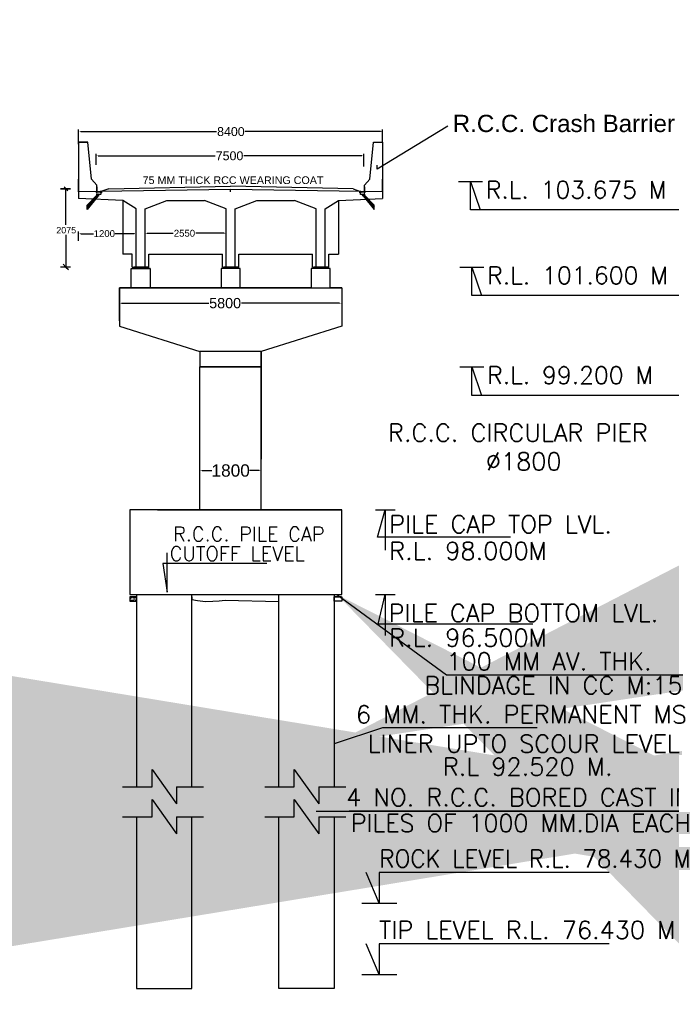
# Model space of a CAD drawing. Header units: inches. Extents: x -1841658761 to 3039153, y 1727 to 2165588347.
# Tile 7 of 38: x 9784 to 9840, y 4426 to 4510. Entities that reach past the tile are written whole.
import ezdxf

# ---------------------------------------------------------------- set-up
doc = ezdxf.new("R2010")
doc.units = ezdxf.units.IN
doc.header["$MEASUREMENT"] = 0
for name, pattern in [('CENTER', [50.8, 31.75, -6.35, 6.35, -6.35]), ('DASHED', [0.75, 0.5, -0.25]), ('HIDDEN', [9.525, 6.35, -3.175])]:
    doc.linetypes.add(name, pattern=pattern)
for name, color, linetype, lineweight in [('BSTR', 62, 'Continuous', 13), ('HID', 4, 'HIDDEN', 5), ('STR', 7, 'Continuous', 25), ('SYM', 8, 'Continuous', 5)]:
    doc.layers.add(name, color=color, linetype=linetype, lineweight=lineweight)
for name, color, linetype in [('CENTER', 3, 'CENTER'), ('CHNGE', 7, 'Continuous'), ('text', 7, 'Continuous')]:
    doc.layers.add(name, color=color, linetype=linetype)
doc.styles.add('ROMANS', font='romans.shx', dxfattribs={"height": 2.2})
doc.dimstyles.new('ROMANS', dxfattribs={"dimtxt": 650, "dimasz": 650, "dimexe": 325, "dimexo": 325, "dimgap": 325, "dimtad": 1, "dimdec": 0, "dimzin": 9, "dimdsep": 46, "dimtxsty": 'ROMANS', "dimcen": 325, "dimclrd": 4, "dimclre": 4, "dimclrt": 6, "dimadec": 0, "dimazin": 0, "dimtfac": 1, "dimtdec": 0, "dimtmove": 0, "dimatfit": 3, "dimfxl": 1, "dimtolj": 1, "dimtzin": 9, "dimarcsym": 0})
doc.dimstyles.get("Standard").update_dxf_attribs({"dimtxt": 0.18, "dimasz": 0.18, "dimexe": 0.18, "dimexo": 0.0625, "dimgap": 0.09, "dimtad": 0, "dimtih": 1, "dimtoh": 1, "dimdec": 4, "dimzin": 0, "dimdsep": 46, "dimtxsty": 'Standard', "dimcen": 0.09, "dimadec": 0, "dimazin": 0, "dimtfac": 1, "dimtdec": 4, "dimtofl": 0, "dimtmove": 0, "dimatfit": 3, "dimfxl": 1, "dimtolj": 1, "dimtzin": 0, "dimarcsym": 0})

# ---------------------------------------------------------------- blocks, each defined once
blk = doc.blocks.new('ER')
at = {"layer": 'STR', "color": 0}
for p, q in [((1689902, -132718), (1689902, -132341)), ((1689902, -132341), (1690434, -133087)), ((1689262, -132718), (1689902, -132718)), ((1690434, -132718), (1691020, -132718)), ((1690434, -132718), (1690434, -133087))]:
    blk.add_line(p, q, dxfattribs=at)
blk = doc.blocks.new('*D165')
at = {"color": 0, "lineweight": -2, "ltscale": 0.02, "transparency": 16777216}
for p, q in [((9799.696, 4471.917), (9799.696, 4472.111)), ((9804.923, 4471.917), (9804.923, 4472.111)), ((9799.876, 4471.931), (9800.701, 4471.931)), ((9804.743, 4471.931), (9803.92, 4471.931))]:
    blk.add_line(p, q, dxfattribs=at)
at = {"color": 0, "ltscale": 0.02, "transparency": 16777216}
for points in [[(9799.876, 4471.961), (9799.876, 4471.901), (9799.696, 4471.931)], [(9804.743, 4471.961), (9804.743, 4471.901), (9804.923, 4471.931)]]:
    blk.add_solid(points, dxfattribs=at)
at = {"layer": 'Defpoints', "color": 0, "ltscale": 0.02, "transparency": 16777216}
for p in [(9799.696, 4471.855), (9804.923, 4471.931), (9804.923, 4471.855)]:
    blk.add_point(p, dxfattribs=at)
at = {"color": 0, "ltscale": 0.02, "transparency": 16777216, "insert": (9802.311, 4471.931), "char_height": 0.25, "attachment_point": 5}
blk.add_mtext('\\A1;{\\fArial|b0|i0|c0|p34;\\H4.2075x;1800}', dxfattribs=at)
blk = doc.blocks.new('*D166')
at = {"color": 0, "lineweight": -2, "ltscale": 0.02, "transparency": 16777216}
for p, q in [((9792.835, 4487.454), (9792.835, 4486.021)), ((9811.784, 4487.454), (9811.784, 4486.021)), ((9793.015, 4486.201), (9800.443, 4486.201)), ((9811.604, 4486.201), (9803.234, 4486.201))]:
    blk.add_line(p, q, dxfattribs=at)
at = {"color": 0, "ltscale": 0.02, "transparency": 16777216}
for points in [[(9793.015, 4486.231), (9793.015, 4486.171), (9792.835, 4486.201)], [(9811.604, 4486.231), (9811.604, 4486.171), (9811.784, 4486.201)]]:
    blk.add_solid(points, dxfattribs=at)
at = {"layer": 'Defpoints', "color": 0, "ltscale": 0.02, "transparency": 16777216}
for p in [(9792.835, 4487.516), (9811.784, 4487.516), (9811.784, 4486.201)]:
    blk.add_point(p, dxfattribs=at)
at = {"color": 0, "ltscale": 0.02, "transparency": 16777216, "insert": (9801.839, 4486.201), "char_height": 0.15, "attachment_point": 5}
blk.add_mtext('\\A1;{\\fArial|b0|i0|c0|p34;\\H5.8333x;5800}', dxfattribs=at)
blk = doc.blocks.new('*D167')
at = {"color": 0, "lineweight": -2, "ltscale": 0.02, "transparency": 16777216}
for p, q in [((9795.013, 4491.479), (9795.013, 4492.341)), ((9795.193, 4492.161), (9797.408, 4492.161)), ((9801.748, 4492.161), (9799.338, 4492.161)), ((9801.928, 4491.516), (9801.928, 4492.341))]:
    blk.add_line(p, q, dxfattribs=at)
at = {"color": 0, "ltscale": 0.02, "transparency": 16777216}
for points in [[(9795.193, 4492.191), (9795.193, 4492.131), (9795.013, 4492.161)], [(9801.748, 4492.191), (9801.748, 4492.131), (9801.928, 4492.161)]]:
    blk.add_solid(points, dxfattribs=at)
at = {"layer": 'Defpoints', "color": 0, "ltscale": 0.02, "transparency": 16777216}
for p in [(9801.928, 4492.161), (9795.013, 4491.417), (9801.928, 4491.454)]:
    blk.add_point(p, dxfattribs=at)
at = {"color": 0, "ltscale": 0.02, "transparency": 16777216, "insert": (9798.373, 4492.161), "char_height": 0.1, "attachment_point": 5}
blk.add_mtext('\\A1;{\\fArial|b0|i0|c0|p34;\\H5.8333x;2550}', dxfattribs=at)
blk = doc.blocks.new('*D168')
at = {"color": 0, "lineweight": -2, "ltscale": 0.02, "transparency": 16777216}
for p, q in [((9789.35, 4491.513), (9789.35, 4492.307)), ((9794.251, 4491.445), (9794.251, 4492.307)), ((9789.53, 4492.127), (9790.608, 4492.127)), ((9794.071, 4492.127), (9792.473, 4492.127))]:
    blk.add_line(p, q, dxfattribs=at)
at = {"color": 0, "ltscale": 0.02, "transparency": 16777216}
for points in [[(9789.53, 4492.157), (9789.53, 4492.097), (9789.35, 4492.127)], [(9794.071, 4492.157), (9794.071, 4492.097), (9794.251, 4492.127)]]:
    blk.add_solid(points, dxfattribs=at)
at = {"layer": 'Defpoints', "color": 0, "ltscale": 0.02, "transparency": 16777216}
for p in [(9789.35, 4491.451), (9794.251, 4492.127), (9794.251, 4491.382)]:
    blk.add_point(p, dxfattribs=at)
at = {"color": 0, "ltscale": 0.02, "transparency": 16777216, "insert": (9791.54, 4492.127), "char_height": 0.1, "attachment_point": 5}
blk.add_mtext('\\A1;{\\fArial|b0|i0|c0|p34;\\H5.8333x;1200}', dxfattribs=at)
blk = doc.blocks.new('*D169')
at = {"color": 0, "lineweight": -2, "ltscale": 0.02, "transparency": 16777216}
for p, q in [((9789.35, 4499.759), (9789.35, 4501.004)), ((9789.53, 4500.824), (9801.11, 4500.824)), ((9815.089, 4500.824), (9803.55, 4500.824)), ((9815.269, 4499.859), (9815.269, 4501.004))]:
    blk.add_line(p, q, dxfattribs=at)
at = {"color": 0, "ltscale": 0.02, "transparency": 16777216}
for points in [[(9789.53, 4500.854), (9789.53, 4500.794), (9789.35, 4500.824)], [(9815.089, 4500.854), (9815.089, 4500.794), (9815.269, 4500.824)]]:
    blk.add_solid(points, dxfattribs=at)
at = {"layer": 'Defpoints', "color": 0, "ltscale": 0.02, "transparency": 16777216}
for p in [(9815.269, 4500.824), (9815.269, 4499.797), (9789.35, 4499.697)]:
    blk.add_point(p, dxfattribs=at)
at = {"color": 0, "ltscale": 0.02, "transparency": 16777216, "insert": (9802.33, 4500.824), "char_height": 0.18, "attachment_point": 5}
blk.add_mtext('\\A1;{\\fArial|b0|i0|c0|p34;\\H4.2075x;8400}', dxfattribs=at)
blk = doc.blocks.new('*D170')
at = {"color": 0, "lineweight": -2, "ltscale": 0.02, "transparency": 16777216}
for p, q in [((9790.837, 4498.006), (9790.837, 4498.942)), ((9813.66, 4497.86), (9813.66, 4498.942)), ((9791.017, 4498.762), (9800.998, 4498.762)), ((9813.48, 4498.762), (9803.431, 4498.762))]:
    blk.add_line(p, q, dxfattribs=at)
at = {"color": 0, "ltscale": 0.02, "transparency": 16777216}
for points in [[(9791.017, 4498.792), (9791.017, 4498.732), (9790.837, 4498.762)], [(9813.48, 4498.792), (9813.48, 4498.732), (9813.66, 4498.762)]]:
    blk.add_solid(points, dxfattribs=at)
at = {"layer": 'Defpoints', "color": 0, "ltscale": 0.02, "transparency": 16777216}
for p in [(9813.66, 4498.762), (9790.837, 4497.944), (9813.66, 4497.797)]:
    blk.add_point(p, dxfattribs=at)
at = {"color": 0, "ltscale": 0.02, "transparency": 16777216, "insert": (9802.215, 4498.762), "char_height": 0.18, "attachment_point": 5}
blk.add_mtext('\\A1;{\\fArial|b0|i0|c0|p34;\\H4.2075x;7500}', dxfattribs=at)

msp = doc.modelspace()

# ---------------------------------------------------------------- hatches: boundary and pattern name
at = {"ltscale": 0.02}
h = msp.add_hatch(color=256, dxfattribs=at)
h.paths.add_polyline_path([(9795.20362, 4489.277), (9794.06017, 4489.277), (9794.06017, 4489.14959), (9795.20362, 4489.14959)])
h.paths.add_polyline_path([(9802.88111, 4489.277), (9801.73765, 4489.277), (9801.73765, 4489.14959), (9802.88111, 4489.14959)])
h.paths.add_polyline_path([(9810.5586, 4489.277), (9809.41514, 4489.277), (9809.41514, 4489.14959), (9810.5586, 4489.14959)])
at = {"layer": 'HID', "linetype": 'DASHED', "ltscale": 20}
h = msp.add_hatch(dxfattribs=at)
h.set_pattern_fill('ANSI31', color=0, scale=0.04555, angle=90, style=0)
h.set_pattern_definition([(45, (10036.9312307, 4330.0744556), (0.00402607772, -0.00402607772), [])])
h.paths.add_polyline_path([(9791.19479, 4495.71782), (9791.21665, 4495.71782), (9791.21665, 4495.67227), (9791.19479, 4495.67227)])
h.paths.add_polyline_path([(9791.15288, 4495.67227), (9791.13102, 4495.67227), (9791.13102, 4495.71782), (9791.15288, 4495.71782)])
h.paths.add_polyline_path([(9791.08911, 4495.67227), (9791.06725, 4495.67227), (9791.06725, 4495.71782), (9791.08911, 4495.71782)])
h.paths.add_polyline_path([(9791.00348, 4495.71782), (9791.02534, 4495.71782), (9791.02534, 4495.67227), (9791.00348, 4495.67227)])
h.paths.add_polyline_path([(9790.93971, 4495.71782), (9790.96157, 4495.71782), (9790.96157, 4495.67227), (9790.93971, 4495.67227)])
h.paths.add_polyline_path([(9790.8978, 4495.71782), (9790.8978, 4495.65952), (9790.8395, 4495.65952), (9790.8395, 4495.71782)])
h = msp.add_hatch(dxfattribs=at)
h.set_pattern_fill('ANSI31', color=0, scale=0.04555, style=0)
h.set_pattern_definition([(135, (10036.9312307, 4330.0744556), (0.00402607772, 0.00402607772), [])])
h.paths.add_polyline_path([(9791.25856, 4495.65952), (9791.26949, 4495.65952), (9791.26949, 4495.47732), (9791.12739, 4495.47732), (9791.1337, 4495.48825), (9791.25856, 4495.48825)])
h.paths.add_polyline_path([(9790.88687, 4495.47732), (9790.88687, 4495.64859), (9790.8395, 4495.64859), (9790.8395, 4495.65952), (9790.8978, 4495.65952), (9790.8978, 4495.48825), (9790.92331, 4495.48825), (9790.917, 4495.47732)])
h = msp.add_hatch(dxfattribs=at)
h.set_pattern_fill('ANSI31', color=0, scale=0.04555, angle=90, style=0)
h.set_pattern_definition([(45, (10036.913011, 4330.0744556), (0.00402607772, -0.00402607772), [])])
h.paths.add_polyline_path([(9791.28407, 4495.6996), (9791.29864, 4495.6996), (9791.29864, 4495.65952), (9791.28407, 4495.65952)])
h.paths.add_polyline_path([(9791.28146, 4495.6996), (9791.28407, 4495.6996), (9791.28407, 4495.65952), (9791.28146, 4495.65952)])
h.paths.add_polyline_path([(9791.28146, 4495.65952), (9791.27496, 4495.65952), (9791.27496, 4495.6996), (9791.28146, 4495.6996)])
h.paths.add_polyline_path([(9791.26845, 4495.6996), (9791.27496, 4495.6996), (9791.27496, 4495.65952), (9791.26845, 4495.65952)])
h.paths.add_polyline_path([(9791.26585, 4495.6996), (9791.26845, 4495.6996), (9791.26845, 4495.65952), (9791.26585, 4495.65952)])
h.paths.add_polyline_path([(9791.24034, 4495.65952), (9791.24034, 4495.71782), (9791.25127, 4495.71782), (9791.25127, 4495.6996), (9791.26585, 4495.6996), (9791.26585, 4495.65952)])
h = msp.add_hatch(dxfattribs=at)
h.set_pattern_fill('ANSI31', color=0, scale=0.04555, style=0)
h.set_pattern_definition([(135, (10036.913011, 4330.0744556), (0.00402607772, 0.00402607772), [])])
h.paths.add_polyline_path([(9791.28407, 4495.64859), (9791.28407, 4495.65952), (9791.29864, 4495.65952), (9791.29864, 4495.64859)])
h.paths.add_polyline_path([(9791.28407, 4495.64859), (9791.28146, 4495.64859), (9791.28146, 4495.65952), (9791.28407, 4495.65952)])
h.paths.add_polyline_path([(9791.27496, 4495.65952), (9791.28146, 4495.65952), (9791.28146, 4495.64859), (9791.27496, 4495.64859)])
h.paths.add_polyline_path([(9791.26845, 4495.65952), (9791.27496, 4495.65952), (9791.27496, 4495.64859), (9791.26845, 4495.64859)])
h.paths.add_polyline_path([(9791.26585, 4495.65952), (9791.26845, 4495.65952), (9791.26845, 4495.64859), (9791.26585, 4495.64859)])
h.paths.add_polyline_path([(9791.25127, 4495.64859), (9791.25127, 4495.65952), (9791.26585, 4495.65952), (9791.26585, 4495.64859)])
h = msp.add_hatch(dxfattribs=at)
h.set_pattern_fill('ANSI31', color=0, scale=0.001822, style=0)
h.set_pattern_definition([(135, (10008.61792622, 4330.07445561), (0.0001610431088, 0.0001610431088), [])])
h.paths.add_polyline_path([(9791.2956, 4495.64859), (9791.29318, 4495.64631), (9791.29318, 4495.64859)])
h.paths.add_polyline_path([(9791.25674, 4495.64859), (9791.25674, 4495.64631), (9791.25431, 4495.64859)])
h.paths.add_polyline_path([(9791.25127, 4495.64859), (9791.25369, 4495.64859), (9791.25127, 4495.64631)])
h = msp.add_hatch(dxfattribs=at)
h.set_pattern_fill('ANSI31', color=0, scale=0.04555, angle=90, style=0)
h.set_pattern_definition([(135, (9567.70573, 4330.074456), (-0.00402607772, -0.00402607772), [])])
h.paths.add_polyline_path([(9813.33467, 4495.6996), (9813.3201, 4495.6996), (9813.3201, 4495.65952), (9813.33467, 4495.65952)])
h.paths.add_polyline_path([(9813.33728, 4495.6996), (9813.33467, 4495.6996), (9813.33467, 4495.65952), (9813.33728, 4495.65952)])
h.paths.add_polyline_path([(9813.33728, 4495.65952), (9813.34378, 4495.65952), (9813.34378, 4495.6996), (9813.33728, 4495.6996)])
h.paths.add_polyline_path([(9813.35029, 4495.6996), (9813.34378, 4495.6996), (9813.34378, 4495.65952), (9813.35029, 4495.65952)])
h.paths.add_polyline_path([(9813.35289, 4495.6996), (9813.35029, 4495.6996), (9813.35029, 4495.65952), (9813.35289, 4495.65952)])
h.paths.add_polyline_path([(9813.3784, 4495.65952), (9813.3784, 4495.71782), (9813.36747, 4495.71782), (9813.36747, 4495.6996), (9813.35289, 4495.6996), (9813.35289, 4495.65952)])
h = msp.add_hatch(dxfattribs=at)
h.set_pattern_fill('ANSI31', color=0, scale=0.04555, style=0)
h.set_pattern_definition([(45, (9567.70573, 4330.074456), (-0.00402607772, 0.00402607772), [])])
h.paths.add_polyline_path([(9813.33467, 4495.64859), (9813.33467, 4495.65952), (9813.3201, 4495.65952), (9813.3201, 4495.64859)])
h.paths.add_polyline_path([(9813.33467, 4495.64859), (9813.33728, 4495.64859), (9813.33728, 4495.65952), (9813.33467, 4495.65952)])
h.paths.add_polyline_path([(9813.34378, 4495.65952), (9813.33728, 4495.65952), (9813.33728, 4495.64859), (9813.34378, 4495.64859)])
h.paths.add_polyline_path([(9813.35029, 4495.65952), (9813.34378, 4495.65952), (9813.34378, 4495.64859), (9813.35029, 4495.64859)])
h.paths.add_polyline_path([(9813.35289, 4495.65952), (9813.35029, 4495.65952), (9813.35029, 4495.64859), (9813.35289, 4495.64859)])
h.paths.add_polyline_path([(9813.36747, 4495.64859), (9813.36747, 4495.65952), (9813.35289, 4495.65952), (9813.35289, 4495.64859)])
h = msp.add_hatch(dxfattribs=at)
h.set_pattern_fill('ANSI31', color=0, scale=0.001822, style=0)
h.set_pattern_definition([(45, (9596.00081452, 4330.07445594), (-0.0001610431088, 0.0001610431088), [])])
h.paths.add_polyline_path([(9813.32314, 4495.64859), (9813.32556, 4495.64631), (9813.32556, 4495.64859)])
h.paths.add_polyline_path([(9813.362, 4495.64859), (9813.362, 4495.64631), (9813.36443, 4495.64859)])
h.paths.add_polyline_path([(9813.36747, 4495.64859), (9813.36505, 4495.64859), (9813.36747, 4495.64631)])
h = msp.add_hatch(dxfattribs=at)
h.set_pattern_fill('ANSI31', color=0, scale=0.04555, style=0)
h.set_pattern_definition([(45, (9567.68751, 4330.074456), (-0.00402607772, 0.00402607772), [])])
h.paths.add_polyline_path([(9813.36018, 4495.65952), (9813.34925, 4495.65952), (9813.34925, 4495.47732), (9813.49136, 4495.47732), (9813.48504, 4495.48825), (9813.36018, 4495.48825)])
h.paths.add_polyline_path([(9813.73187, 4495.47732), (9813.73187, 4495.64859), (9813.77924, 4495.64859), (9813.77924, 4495.65952), (9813.72094, 4495.65952), (9813.72094, 4495.48825), (9813.69543, 4495.48825), (9813.70174, 4495.47732)])
h = msp.add_hatch(dxfattribs=at)
h.set_pattern_fill('ANSI31', color=0, scale=0.04555, angle=90, style=0)
h.set_pattern_definition([(135, (9567.68751, 4330.074456), (-0.00402607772, -0.00402607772), [])])
h.paths.add_polyline_path([(9813.42395, 4495.71782), (9813.40209, 4495.71782), (9813.40209, 4495.67227), (9813.42395, 4495.67227)])
h.paths.add_polyline_path([(9813.46586, 4495.67227), (9813.48772, 4495.67227), (9813.48772, 4495.71782), (9813.46586, 4495.71782)])
h.paths.add_polyline_path([(9813.52963, 4495.67227), (9813.55149, 4495.67227), (9813.55149, 4495.71782), (9813.52963, 4495.71782)])
h.paths.add_polyline_path([(9813.61526, 4495.71782), (9813.5934, 4495.71782), (9813.5934, 4495.67227), (9813.61526, 4495.67227)])
h.paths.add_polyline_path([(9813.67903, 4495.71782), (9813.65717, 4495.71782), (9813.65717, 4495.67227), (9813.67903, 4495.67227)])
h.paths.add_polyline_path([(9813.72094, 4495.71782), (9813.72094, 4495.65952), (9813.77924, 4495.65952), (9813.77924, 4495.71782)])
at = {"layer": 'SYM'}
h = msp.add_hatch(dxfattribs=at)
h.set_pattern_fill('AR-CONC', color=0, scale=0.058964, style=0)
h.set_pattern_definition([(50, (-2044.19962, 570.68722), (0.422928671, -0.037001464), [0.044223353, -0.486456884]), (355, (-2044.1996, 570.6872), (-0.08181399, 0.443526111), [0.035378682, -0.389165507]), (100.4514445, (-2044.16438, 570.68414), (0.34111468, 0.406524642), [0.037584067, -0.413424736]), (46.1842, (-2044.1996, 570.80515), (0.629293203, -0.097597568), [0.06633503, -0.729685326]), (96.6356355, (-2044.1472, 570.797), (0.55111847, 0.574383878), [0.056376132, -0.620137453]), (351.184164, (-2044.1996, 570.80515), (0.55111847, 0.574383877), [0.053068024, -0.58374826]), (21, (-2044.14066, 570.77567), (0.351963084, -0.237402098), [0.044223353, -0.486456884]), (326, (-2044.14066, 570.77567), (0.143469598, 0.427580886), [0.035378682, -0.389165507]), (71.4514447, (-2044.11132, 570.7559), (0.495432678, 0.190178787), [0.037584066, -0.413424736]), (37.5, (-2044.19962, 570.68722), (0.0071699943, 0.1962890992), [0, -0.3844483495, 0, -0.395061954, 0, -0.390639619]), (7.5, (-2044.19962, 570.68722), (0.1551175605, 0.2325627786), [0, -0.2252442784, 0, -0.375603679, 0, -0.1488852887]), (327.5, (-2044.33111, 570.68722), (0.3147655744, -0.0132993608), [0, -0.147411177, 0, -0.459922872, 0, -0.6102822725]), (317.5, (-2044.39007, 570.68722), (0.3438726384, 0.059026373), [0, -0.19163453, 0, -0.3054359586, 0, -0.43338886])])
h.paths.add_polyline_path([(9794.29073, 4460.81105), (9794.29073, 4461.16919), (9793.70109, 4461.16919), (9793.70109, 4460.81105)])

# ---------------------------------------------------------------- linework, layer by layer
at = {"ltscale": 0.02}
for p, q in [((9820.81845, 4501.27785), (9814.79273, 4497.63857)), ((9789.35022, 4499.9186), (9790.1355, 4499.9186)), ((9790.1355, 4499.9186), (9789.35022, 4499.9186)), ((9789.35022, 4499.9186), (9789.35022, 4496.78226)), ((9790.44717, 4496.78226), (9790.1355, 4499.9186)), ((9814.17159, 4496.78226), (9814.48326, 4499.9186)), ((9814.48326, 4499.9186), (9815.26854, 4499.9186)), ((9815.26854, 4499.9186), (9815.26854, 4496.78226)), ((9814.79273, 4497.63857), (9814.79273, 4497.96101)), ((9789.35022, 4496.78226), (9789.35022, 4495.12209)), ((9789.35022, 4495.69326), (9789.35022, 4496.78226)), ((9790.8978, 4496.25782), (9790.44717, 4496.78226)), ((9813.72096, 4496.25782), (9814.17159, 4496.78226)), ((9815.26854, 4496.78226), (9815.26854, 4495.12209)), ((9815.26854, 4495.69326), (9815.26854, 4496.78226)), ((9788.66493, 4495.95077), (9787.79628, 4495.95077)), ((9787.79628, 4495.95077), (9788.26474, 4495.95077)), ((9788.26325, 4495.95077), (9787.89131, 4495.95077)), ((9787.89131, 4495.95077), (9788.62813, 4495.95077)), ((9788.10314, 4496.11306), (9788.42633, 4495.78849)), ((9788.38597, 4495.82691), (9788.1435, 4496.07464)), ((9788.26325, 4492.88446), (9788.26325, 4495.95077)), ((9788.62813, 4495.95077), (9788.26325, 4495.95077)), ((9788.26474, 4495.95077), (9788.66493, 4495.95077)), ((9802.30938, 4495.89896), (9789.35022, 4495.69326)), ((9790.8978, 4495.71782), (9790.8978, 4496.25782)), ((9790.8978, 4496.12886), (9790.8978, 4495.71782)), ((9791.93119, 4495.95203), (9791.24034, 4495.72326)), ((9791.93119, 4495.95203), (9802.30938, 4496.17121)), ((9812.76639, 4495.95077), (9802.30938, 4496.17121)), ((9802.30938, 4495.68116), (9802.30938, 4495.89896)), ((9815.26854, 4495.69326), (9802.30938, 4495.89896)), ((9812.76639, 4495.95077), (9813.3784, 4495.72326)), ((9813.72096, 4495.71782), (9813.72096, 4496.25782)), ((9813.72096, 4496.12886), (9813.72096, 4495.71782)), ((9793.10729, 4494.94103), (9789.35022, 4495.12209)), ((9793.10729, 4494.94103), (9793.10729, 4493.1562)), ((9794.25074, 4494.25085), (9793.10729, 4494.94103)), ((9795.01305, 4494.25085), (9796.86435, 4494.94103)), ((9796.86435, 4494.94103), (9800.07692, 4494.94103)), ((9801.92823, 4494.25085), (9800.07692, 4494.94103)), ((9802.69053, 4494.25085), (9804.54184, 4494.94103)), ((9804.54184, 4494.94103), (9807.75441, 4494.94103)), ((9809.60572, 4494.25085), (9807.75441, 4494.94103)), ((9810.36802, 4494.25085), (9811.51148, 4494.94103)), ((9811.51148, 4494.94103), (9815.26854, 4495.12209)), ((9811.51148, 4494.94103), (9811.51148, 4493.1562)), ((9794.25074, 4493.1562), (9794.25074, 4494.25085)), ((9795.01305, 4493.1562), (9795.01305, 4494.25085)), ((9801.92823, 4493.1562), (9801.92823, 4494.25085)), ((9802.69053, 4493.1562), (9802.69053, 4494.25085)), ((9809.60572, 4493.1562), (9809.60572, 4494.25085)), ((9810.36802, 4493.1562), (9810.36802, 4494.25085)), ((9793.10729, 4493.1562), (9793.10729, 4490.36601)), ((9794.25074, 4489.277), (9794.25074, 4493.1562)), ((9795.01305, 4489.277), (9795.01305, 4493.1562)), ((9801.92823, 4489.277), (9801.92823, 4493.1562)), ((9802.69053, 4489.277), (9802.69053, 4493.1562)), ((9809.60572, 4489.277), (9809.60572, 4493.1562)), ((9810.36802, 4489.277), (9810.36802, 4493.1562)), ((9811.51148, 4493.1562), (9811.51148, 4490.36601)), ((9788.26325, 4492.03174), (9788.26325, 4489.277)), ((9793.92404, 4490.36601), (9793.10729, 4490.36601)), ((9793.92404, 4489.277), (9793.92404, 4490.36601)), ((9795.33975, 4489.277), (9795.33975, 4490.36601)), ((9795.33975, 4490.36601), (9801.60153, 4490.36601)), ((9801.60153, 4489.277), (9801.60153, 4490.36601)), ((9803.01723, 4489.277), (9803.01723, 4490.36601)), ((9803.01723, 4490.36601), (9809.27901, 4490.36601)), ((9809.27901, 4489.277), (9809.27901, 4490.36601)), ((9810.69472, 4489.277), (9810.69472, 4490.36601)), ((9810.69472, 4490.36601), (9811.51148, 4490.36601)), ((9788.66344, 4489.277), (9787.7948, 4489.277)), ((9788.02079, 4489.52474), (9788.26325, 4489.277)), ((9788.26325, 4489.277), (9788.474, 4489.06167)), ((9793.92404, 4489.277), (9795.33975, 4489.277)), ((9793.92404, 4489.277), (9794.25074, 4489.277)), ((9795.33975, 4489.277), (9795.01305, 4489.277)), ((9801.60153, 4489.277), (9803.01723, 4489.277)), ((9801.60153, 4489.277), (9801.92823, 4489.277)), ((9803.01723, 4489.277), (9802.69053, 4489.277)), ((9809.27901, 4489.277), (9810.69472, 4489.277)), ((9809.27901, 4489.277), (9809.60572, 4489.277)), ((9810.69472, 4489.277), (9810.36802, 4489.277)), ((9797.65386, 4487.51608), (9798.47061, 4487.51608)), ((9797.65388, 4487.51608), (9798.47064, 4487.51608)), ((9801.49258, 4487.51608), (9798.47061, 4487.51608)), ((9798.47061, 4487.51608), (9801.49258, 4487.51608)), ((9801.49263, 4487.51608), (9798.47064, 4487.51608)), ((9798.47064, 4487.51608), (9801.49263, 4487.51608)), ((9801.49258, 4487.51608), (9803.12608, 4487.51608)), ((9801.49263, 4487.51608), (9803.12613, 4487.51608)), ((9803.12608, 4487.51608), (9806.14806, 4487.51608)), ((9803.12613, 4487.51608), (9806.14812, 4487.51608)), ((9805.33131, 4487.51608), (9806.14806, 4487.51608)), ((9805.33137, 4487.51608), (9806.14812, 4487.51608)), ((9799.69572, 4468.5982), (9799.69572, 4480.76428)), ((9799.69572, 4480.76428), (9804.92292, 4480.76428)), ((9804.92292, 4481.24072), (9804.92292, 4481.24072)), ((9804.92292, 4480.76428), (9804.92292, 4472.90042)), ((9804.92292, 4471.85498), (9804.92292, 4471.85498))]:
    msp.add_line(p, q, dxfattribs=at)
at = {"color": 0}
for p, q in [((9790.83467, 4495.36485), (9790.07413, 4494.55973)), ((9791.02321, 4495.3494), (9790.07413, 4494.19534)), ((9813.59553, 4495.3494), (9814.54461, 4494.19534)), ((9813.78407, 4495.36486), (9814.54461, 4494.55973)), ((9790.07413, 4494.19534), (9790.07413, 4494.55973)), ((9814.54461, 4494.19534), (9814.54461, 4494.55973))]:
    msp.add_line(p, q, dxfattribs=at)
at = {"color": 0, "linetype": 'ByBlock', "ltscale": 80}
for p, q in [((9792.83501, 4484.70887), (9792.83501, 4487.51608)), ((9792.83502, 4487.51608), (9811.78373, 4487.51608)), ((9792.83502, 4487.51608), (9802.30937, 4487.51608)), ((9795.92296, 4487.51608), (9802.30937, 4487.51608)), ((9811.78371, 4487.51608), (9811.78371, 4484.70887)), ((9792.83501, 4484.70887), (9792.83501, 4485.40687)), ((9804.92292, 4468.5982), (9804.92292, 4480.76428)), ((9802.74168, 4468.5982), (9793.70109, 4468.5982)), ((9796.08348, 4468.5982), (9809.39988, 4468.5982)), ((9809.39988, 4468.5982), (9811.78226, 4468.5982))]:
    msp.add_line(p, q, dxfattribs=at)
at = {"ltscale": 0.02}
for points in [[(9792.83503, 4487.51608), (9793.81514, 4487.51608), (9793.81514, 4489.14959), (9795.44865, 4489.14959), (9795.44865, 4487.51608)], [(9795.44865, 4489.14959), (9795.20362, 4489.14959), (9795.20362, 4489.277), (9794.06017, 4489.277), (9794.06017, 4489.14959)], [(9809.17011, 4487.51608), (9803.12613, 4487.51608), (9803.12613, 4489.14959), (9801.49263, 4489.14959), (9801.49263, 4487.51608)], [(9803.12613, 4489.14959), (9802.88111, 4489.14959), (9802.88111, 4489.277), (9801.73765, 4489.277), (9801.73765, 4489.14959)], [(9811.78373, 4487.51608), (9810.80362, 4487.51608), (9810.80362, 4489.14959), (9809.17011, 4489.14959), (9809.17011, 4487.51608)], [(9810.80362, 4489.14959), (9810.5586, 4489.14959), (9810.5586, 4489.277), (9809.41514, 4489.277), (9809.41514, 4489.14959)], [(9792.83502, 4487.51608), (9792.83502, 4484.24908)], [(9804.92293, 4487.51608), (9792.83503, 4487.51608)], [(9804.92299, 4487.51608), (9792.83503, 4487.51608)], [(9804.92293, 4487.51608), (9811.78363, 4487.51608)], [(9804.92299, 4487.51608), (9811.78373, 4487.51608)], [(9811.78362, 4487.51608), (9811.78362, 4484.24908)], [(9792.83502, 4484.24908), (9799.69572, 4482.07108)], [(9811.78362, 4484.24908), (9804.92292, 4482.07108)], [(9804.92292, 4480.76428), (9804.92292, 4482.07108), (9799.69572, 4482.07108), (9799.69572, 4480.76428)], [(9804.92292, 4482.07108), (9804.92292, 4480.76428), (9799.69572, 4480.76428)]]:
    msp.add_lwpolyline(points, dxfattribs=at)
at = {"color": 0}
msp.add_lwpolyline([(9799.00789, 4461.16919), (9799.00789, 4461.16919), (9799.00789, 4460.93918), (9799.48046, 4460.85073), (9800.16525, 4460.76321), (9800.79385, 4460.80078), (9801.32099, 4460.83276), (9801.85535, 4460.89125), (9806.41701, 4460.77999), (9806.41701, 4460.77999)], dxfattribs=at)
at = {"layer": 'BSTR', "color": 0, "linetype": 'DASHED', "ltscale": 2}
for p, q in [((9794.29073, 4461.36574), (9799.00789, 4461.36574)), ((9811.13417, 4461.36574), (9806.41701, 4461.36574))]:
    msp.add_line(p, q, dxfattribs=at)
at = {"layer": 'CENTER', "color": 0, "linetype": 'CENTER'}
for p, q in [((9791.05597, 4495.53582), (9790.07413, 4494.37753)), ((9813.56277, 4495.53582), (9814.54461, 4494.37754))]:
    msp.add_line(p, q, dxfattribs=at)
at = {"layer": 'CHNGE', "color": 0}
for points in [[(9793.70109, 4461.16919), (9793.70109, 4460.81105), (9794.29073, 4460.81105), (9794.29073, 4461.16919)], [(9811.78225, 4461.16919), (9811.78225, 4460.81105), (9811.13417, 4460.81105), (9811.13417, 4461.16919)]]:
    msp.add_lwpolyline(points, close=True, dxfattribs=at)
at = {"layer": 'HID', "color": 0, "linetype": 'DASHED', "ltscale": 20}
for p, q in [((9790.8395, 4495.71782), (9791.25127, 4495.71782)), ((9790.8395, 4495.71782), (9790.8395, 4495.64859)), ((9790.8395, 4495.65952), (9791.29864, 4495.65952)), ((9790.8395, 4495.64859), (9790.88687, 4495.64859)), ((9790.88687, 4495.64859), (9790.88687, 4495.47732)), ((9790.8978, 4495.71782), (9790.8978, 4495.48825)), ((9790.93971, 4495.71782), (9790.93971, 4495.67227)), ((9790.93971, 4495.67227), (9790.96157, 4495.67227)), ((9790.96157, 4495.71782), (9790.96157, 4495.67227)), ((9791.00348, 4495.71782), (9791.00348, 4495.67227)), ((9791.00348, 4495.67227), (9791.02534, 4495.67227)), ((9791.02534, 4495.71782), (9791.02534, 4495.67227)), ((9791.06725, 4495.71782), (9791.06725, 4495.67227)), ((9791.06725, 4495.67227), (9791.07089, 4495.67227)), ((9791.07089, 4495.71782), (9791.07089, 4495.67227)), ((9791.1128, 4495.71782), (9791.1128, 4495.67227)), ((9791.1128, 4495.67227), (9791.13466, 4495.67227)), ((9791.13466, 4495.71782), (9791.13466, 4495.67227)), ((9791.17657, 4495.71782), (9791.17657, 4495.67227)), ((9791.17657, 4495.67227), (9791.19843, 4495.67227)), ((9791.19843, 4495.71782), (9791.19843, 4495.67227)), ((9791.24034, 4495.71782), (9791.24034, 4495.48825)), ((9791.25127, 4495.71782), (9791.25127, 4495.6996)), ((9791.25127, 4495.6996), (9791.29864, 4495.6996)), ((9791.25127, 4495.65952), (9791.25127, 4495.47732)), ((9791.25127, 4495.64859), (9791.29864, 4495.64859)), ((9791.25369, 4495.64859), (9791.25127, 4495.64631)), ((9791.25431, 4495.64859), (9791.25674, 4495.64631)), ((9791.295, 4495.70507), (9791.25491, 4495.70507)), ((9791.25491, 4495.70507), (9791.25491, 4495.6996)), ((9791.295, 4495.63037), (9791.25491, 4495.63037)), ((9791.25491, 4495.6249), (9791.25491, 4495.63037)), ((9791.295, 4495.6249), (9791.25491, 4495.6249)), ((9791.25674, 4495.70962), (9791.25674, 4495.70507)), ((9791.25674, 4495.64403), (9791.25674, 4495.64859)), ((9791.29318, 4495.63948), (9791.25674, 4495.63948)), ((9791.25674, 4495.63492), (9791.25674, 4495.63948)), ((9791.28862, 4495.71418), (9791.26129, 4495.71418)), ((9791.26585, 4495.70507), (9791.26585, 4495.70962)), ((9791.26585, 4495.6996), (9791.26585, 4495.64859)), ((9791.26585, 4495.64859), (9791.26585, 4495.64403)), ((9791.26585, 4495.63948), (9791.26585, 4495.63492)), ((9791.26845, 4495.64859), (9791.26845, 4495.6996)), ((9791.27496, 4495.71782), (9791.27496, 4495.62059)), ((9791.28146, 4495.64859), (9791.28146, 4495.6996)), ((9791.28407, 4495.70507), (9791.28407, 4495.70962)), ((9791.28407, 4495.6996), (9791.28407, 4495.64859)), ((9791.28407, 4495.64859), (9791.28407, 4495.64403)), ((9791.28407, 4495.63948), (9791.28407, 4495.63492)), ((9791.29318, 4495.70962), (9791.29318, 4495.70507)), ((9791.29318, 4495.64403), (9791.29318, 4495.64859)), ((9791.2956, 4495.64859), (9791.29318, 4495.64631)), ((9791.29318, 4495.63492), (9791.29318, 4495.63948)), ((9791.295, 4495.70507), (9791.295, 4495.6996)), ((9791.295, 4495.6249), (9791.295, 4495.63037)), ((9791.29864, 4495.6996), (9791.29864, 4495.64859)), ((9813.36747, 4495.6996), (9813.3201, 4495.6996)), ((9813.3201, 4495.6996), (9813.3201, 4495.64859)), ((9813.77924, 4495.65952), (9813.3201, 4495.65952)), ((9813.36747, 4495.64859), (9813.3201, 4495.64859)), ((9813.32314, 4495.64859), (9813.32556, 4495.64631)), ((9813.32374, 4495.70507), (9813.36383, 4495.70507)), ((9813.32374, 4495.70507), (9813.32374, 4495.6996)), ((9813.32374, 4495.63037), (9813.36383, 4495.63037)), ((9813.32374, 4495.6249), (9813.32374, 4495.63037)), ((9813.32374, 4495.6249), (9813.36383, 4495.6249)), ((9813.32556, 4495.70962), (9813.32556, 4495.70507)), ((9813.32556, 4495.64403), (9813.32556, 4495.64859)), ((9813.32556, 4495.63948), (9813.362, 4495.63948)), ((9813.32556, 4495.63492), (9813.32556, 4495.63948)), ((9813.33012, 4495.71418), (9813.35745, 4495.71418)), ((9813.33467, 4495.70507), (9813.33467, 4495.70962)), ((9813.33467, 4495.6996), (9813.33467, 4495.64859)), ((9813.33467, 4495.64859), (9813.33467, 4495.64403)), ((9813.33467, 4495.63948), (9813.33467, 4495.63492)), ((9813.33728, 4495.64859), (9813.33728, 4495.6996)), ((9813.34378, 4495.71782), (9813.34378, 4495.62059)), ((9813.35029, 4495.64859), (9813.35029, 4495.6996)), ((9813.35289, 4495.70507), (9813.35289, 4495.70962)), ((9813.35289, 4495.6996), (9813.35289, 4495.64859)), ((9813.35289, 4495.64859), (9813.35289, 4495.64403)), ((9813.35289, 4495.63948), (9813.35289, 4495.63492)), ((9813.362, 4495.70962), (9813.362, 4495.70507)), ((9813.362, 4495.64403), (9813.362, 4495.64859)), ((9813.36443, 4495.64859), (9813.362, 4495.64631)), ((9813.362, 4495.63492), (9813.362, 4495.63948)), ((9813.36383, 4495.70507), (9813.36383, 4495.6996)), ((9813.36383, 4495.6249), (9813.36383, 4495.63037)), ((9813.36505, 4495.64859), (9813.36747, 4495.64631)), ((9813.77924, 4495.71782), (9813.36747, 4495.71782)), ((9813.36747, 4495.71782), (9813.36747, 4495.6996)), ((9813.36747, 4495.65952), (9813.36747, 4495.47732)), ((9813.3784, 4495.71782), (9813.3784, 4495.48825)), ((9813.42031, 4495.71782), (9813.42031, 4495.67227)), ((9813.44217, 4495.67227), (9813.42031, 4495.67227)), ((9813.44217, 4495.71782), (9813.44217, 4495.67227)), ((9813.48408, 4495.71782), (9813.48408, 4495.67227)), ((9813.50594, 4495.67227), (9813.48408, 4495.67227)), ((9813.50594, 4495.71782), (9813.50594, 4495.67227)), ((9813.54785, 4495.71782), (9813.54785, 4495.67227)), ((9813.55149, 4495.67227), (9813.54785, 4495.67227)), ((9813.55149, 4495.71782), (9813.55149, 4495.67227)), ((9813.5934, 4495.71782), (9813.5934, 4495.67227)), ((9813.61526, 4495.67227), (9813.5934, 4495.67227)), ((9813.61526, 4495.71782), (9813.61526, 4495.67227)), ((9813.65717, 4495.71782), (9813.65717, 4495.67227)), ((9813.67903, 4495.67227), (9813.65717, 4495.67227)), ((9813.67903, 4495.71782), (9813.67903, 4495.67227)), ((9813.72094, 4495.71782), (9813.72094, 4495.48825)), ((9813.77924, 4495.64859), (9813.73187, 4495.64859)), ((9813.73187, 4495.64859), (9813.73187, 4495.47732)), ((9813.77924, 4495.71782), (9813.77924, 4495.64859)), ((9790.83682, 4495.47459), (9790.83135, 4495.46513)), ((9790.89447, 4495.42869), (9790.83135, 4495.46513)), ((9790.92331, 4495.48825), (9790.83467, 4495.36485)), ((9790.89993, 4495.43815), (9790.83682, 4495.47459)), ((9790.8593, 4495.46161), (9790.85384, 4495.45214)), ((9790.87293, 4495.46426), (9790.85835, 4495.43902)), ((9790.87745, 4495.45114), (9790.87198, 4495.44167)), ((9790.88687, 4495.47732), (9790.917, 4495.47732)), ((9790.92331, 4495.48825), (9790.8978, 4495.48825)), ((9791.11548, 4495.48825), (9790.92331, 4495.48825)), ((9791.11548, 4495.48825), (9791.02321, 4495.3494)), ((9791.09479, 4495.35477), (9791.04989, 4495.37299)), ((9791.10026, 4495.36424), (9791.05536, 4495.38246)), ((9791.07777, 4495.359), (9791.07231, 4495.36775)), ((9791.07785, 4495.36947), (9791.07238, 4495.36001)), ((9791.07325, 4495.37212), (9791.0769, 4495.3651)), ((9791.10026, 4495.36424), (9791.09479, 4495.35477)), ((9791.10917, 4495.47732), (9791.25127, 4495.47732)), ((9791.11548, 4495.48825), (9791.24034, 4495.48825)), ((9813.50958, 4495.47732), (9813.36747, 4495.47732)), ((9813.50326, 4495.48825), (9813.3784, 4495.48825)), ((9813.50326, 4495.48825), (9813.69543, 4495.48825)), ((9813.50326, 4495.48825), (9813.59553, 4495.3494)), ((9813.51848, 4495.36424), (9813.56338, 4495.38246)), ((9813.51848, 4495.36424), (9813.52395, 4495.35477)), ((9813.52395, 4495.35477), (9813.56885, 4495.37299)), ((9813.5409, 4495.36947), (9813.54636, 4495.36001)), ((9813.54097, 4495.359), (9813.54644, 4495.36775)), ((9813.54549, 4495.37213), (9813.54184, 4495.3651)), ((9813.69543, 4495.48825), (9813.72094, 4495.48825)), ((9813.69543, 4495.48825), (9813.78407, 4495.36486)), ((9813.73187, 4495.47732), (9813.70174, 4495.47732)), ((9813.71881, 4495.43815), (9813.78192, 4495.47459)), ((9813.72427, 4495.42869), (9813.78739, 4495.46513)), ((9813.74129, 4495.45114), (9813.74676, 4495.44167)), ((9813.74581, 4495.46426), (9813.76039, 4495.43902)), ((9813.75944, 4495.46161), (9813.7649, 4495.45215)), ((9813.78192, 4495.47459), (9813.78739, 4495.46513))]:
    msp.add_line(p, q, dxfattribs=at)
for centre, radius, start, end in [((9791.26129, 4495.70962), 0.00455, 0, 180), ((9791.26129, 4495.64403), 0.00455, 180, 0), ((9791.26129, 4495.63492), 0.00455, 180, 0), ((9791.27496, 4495.70279), 0.01139, 36.8698976, 143.1301024), ((9791.27496, 4495.65086), 0.01139, 216.8698976, 323.1301024), ((9791.27496, 4495.64175), 0.01139, 216.8698976, 323.1301024), ((9791.28862, 4495.70962), 0.00455, 0, 180), ((9791.28862, 4495.64403), 0.00455, 180, 0), ((9791.28862, 4495.63492), 0.00455, 180, 0), ((9813.33012, 4495.70962), 0.00455, 0, 180), ((9813.33012, 4495.64403), 0.00455, 180, 0), ((9813.33012, 4495.63492), 0.00455, 180, 0), ((9813.34378, 4495.70279), 0.01139, 36.8698976, 143.1301024), ((9813.34378, 4495.65086), 0.01139, 216.8698976, 323.1301024), ((9813.34378, 4495.64175), 0.01139, 216.8698976, 323.1301024), ((9813.35745, 4495.70962), 0.00455, 0, 180), ((9813.35745, 4495.64403), 0.00455, 180, 0), ((9813.35745, 4495.63492), 0.00455, 180, 0)]:
    msp.add_arc(centre, radius, start, end, dxfattribs=at)
at = {"layer": 'STR', "color": 0, "ltscale": 1000}
for p, q in [((9793.70109, 4461.16919), (9794.29073, 4461.16919)), ((9811.72382, 4461.16919), (9811.13417, 4461.16919))]:
    msp.add_line(p, q, dxfattribs=at)
msp.add_lwpolyline([(9811.78225, 4468.5982), (9793.70109, 4468.5982), (9793.70109, 4461.36574), (9811.78225, 4461.36574)], close=True, dxfattribs=at)
at = {"layer": 'STR', "color": 0}
for points in [[(9794.29073, 4461.36574), (9794.29073, 4444.96374)], [(9799.00789, 4444.96374), (9799.00789, 4461.36574)], [(9806.41701, 4444.96374), (9806.41701, 4461.36574)], [(9811.13417, 4461.36574), (9811.13417, 4444.96374)], [(9794.29073, 4442.41254), (9794.29073, 4427.79399), (9799.00789, 4427.79399), (9799.00789, 4442.41254)], [(9811.13417, 4442.41254), (9811.13417, 4427.79399), (9806.41701, 4427.79399), (9806.41701, 4442.41254)]]:
    msp.add_lwpolyline(points, dxfattribs=at)
at = {"layer": 'STR', "color": 0, "ltscale": 1000}
msp.add_lwpolyline([(9799.00789, 4461.36574), (9808.44221, 4461.36574)], dxfattribs=at)
at = {"layer": 'text', "color": 0}
for p, q in [((9821.72518, 4496.58126), (9823.7856, 4496.58126)), ((9821.84912, 4489.277), (9823.90954, 4489.277)), ((9821.84912, 4480.76428), (9823.90954, 4480.76428))]:
    msp.add_line(p, q, dxfattribs=at)
at = {"layer": 'text', "color": 0, "linetype": 'ByBlock'}
for p, q in [((9814.65309, 4468.5982), (9816.32847, 4468.5982)), ((9814.65309, 4461.36574), (9816.32847, 4461.36574))]:
    msp.add_line(p, q, dxfattribs=at)
at = {"layer": 'text', "color": 0, "ltscale": 200}
for p, q in [((9814.97643, 4435.06035), (9813.85051, 4437.6623)), ((9814.97643, 4437.6623), (9814.97643, 4435.06035)), ((9834.58098, 4437.6623), (9814.97643, 4437.6623)), ((9813.48038, 4435.06035), (9816.47248, 4435.06035)), ((9814.97643, 4428.97964), (9813.85051, 4431.58159)), ((9814.97643, 4431.58159), (9814.97643, 4428.97964)), ((9834.58098, 4431.58159), (9814.97643, 4431.58159)), ((9813.48038, 4428.97964), (9816.47248, 4428.97964))]:
    msp.add_line(p, q, dxfattribs=at)
at = {"layer": 'text', "color": 0}
for points in [[(9841.96903, 4494.15121), (9822.75539, 4494.15121), (9822.75539, 4496.58126), (9823.57797, 4494.15121)], [(9842.09297, 4486.84695), (9822.87933, 4486.84695), (9822.87933, 4489.277), (9823.70191, 4486.84695)], [(9842.09297, 4478.33423), (9822.87933, 4478.33423), (9822.87933, 4480.76428), (9823.70191, 4478.33423)], [(9826.1597, 4466.24462), (9814.82271, 4466.24462), (9815.49078, 4468.5982), (9815.49078, 4465.13393)], [(9805.39801, 4464.01592), (9796.53348, 4464.01592), (9796.88416, 4461.56664), (9796.88416, 4464.92196)], [(9828.06842, 4458.83878), (9814.88896, 4458.83878), (9815.49078, 4461.38165), (9815.49078, 4457.86283)]]:
    msp.add_lwpolyline(points, dxfattribs=at)

# ---------------------------------------------------------------- block references
at = {"layer": 'STR', "color": 0, "xscale": 0.003930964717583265, "yscale": 0.003930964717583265, "zscale": 0.003930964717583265}
for p in [(3152.65925, 4966.67548), (3164.78553, 4966.67548), (3152.65925, 4964.12429), (3164.78553, 4964.12429)]:
    msp.add_blockref('ER', p, dxfattribs=at)

# ---------------------------------------------------------------- texts
at = {"ltscale": 5, "attachment_point": 1, "line_spacing_factor": 0.75}
for s, insert, char_height, width in [('{\\fArial|b0|i0|c0|p34;R.C.C. Crash Barrier}', (9821.24779, 4502.25894), 1.47015, 23.3193013), ('{\\fArial|b0|i0|c0|p34;2075}', (9787.44397, 4492.69286), 0.5445027, 23.9513068)]:
    msp.add_mtext(s, dxfattribs=dict(at, insert=insert, char_height=char_height, width=width))
at = {"insert": (9794.80572, 4497.01328), "char_height": 0.6534032, "width": 18.1359552, "attachment_point": 1}
msp.add_mtext('{\\fArial|b0|i0|c0|p34;75 MM THICK RCC WEARING COAT}', dxfattribs=at)
at = {"layer": 'text', "color": 0, "style": 'ROMANS'}
for s, height, p in [('R.L. 103.675 M', 1.4741118, (9824.06289, 4495.13547)), ('R.L. 101.600 M', 1.4741118, (9824.18683, 4487.83121)), ('R.L. 99.200 M', 1.4741118, (9824.18683, 4479.31849)), ('R.C.C. CIRCULAR PIER', 1.506763, (9815.72506, 4474.40512)), ('%%C1800', 1.506763, (9824.0665, 4471.95307)), ('PILE CAP TOP LVL.', 1.506763, (9815.83166, 4466.60226)), ('R.C.C. PILE CAP', 1.2054104, (9797.40193, 4465.91711)), ('CUTOFF LEVEL', 1.2054104, (9797.11749, 4464.24798)), ('R.L. 98.000M', 1.506763, (9815.83166, 4464.33307)), ('PILE CAP BOTTOM LVL.', 1.506763, (9815.78274, 4459.02516)), ('R.L. 96.500M', 1.506763, (9815.83166, 4456.92623)), ('100 MM AV. THK.', 1.506763, (9820.70027, 4454.91095)), ('BLINDAGE IN CC M:15', 1.506763, (9818.82078, 4452.87145)), ('6 MM. THK. PERMANENT MS ', 1.506763, (9812.98703, 4450.39615)), ('LINER UPTO SCOUR LEVEL', 1.506763, (9813.9966, 4447.89683)), ('R.L 92.520 M.', 1.506763, (9820.40503, 4445.93381)), ('4 NO. R.C.C. BORED CAST IN SITU ', 1.506763, (9812.15057, 4443.32418)), ('PILES OF 1000 MM.DIA EACH ', 1.506763, (9812.55841, 4441.12477)), ('ROCK LEVEL R.L. 78.430 M', 1.506763, (9814.97643, 4438.10015)), ('TIP LEVEL R.L. 76.430 M', 1.506763, (9814.97643, 4432.01944))]:
    msp.add_text(s, height=height, dxfattribs=at).set_placement(p)

# ---------------------------------------------------------------- dimensions: what is measured, and where the dimension line sits
at = {"ltscale": 0.02}
for base, p1, p2, text, override, picture, middle in [((9815.26854, 4500.82431), (9789.35022, 4499.69687), (9815.26854, 4499.79688), '{\\fArial|b0|i0|c0|p34;\\H4.2075x;8400}', {"dimfxl": 300}, '*D169', (9802.32991, 4500.82431)), ((9813.65974, 4498.76215), (9790.8366, 4497.94391), (9813.65974, 4497.79732), '{\\fArial|b0|i0|c0|p34;\\H4.2075x;7500}', {"dimfxl": 300}, '*D170', (9802.21458, 4498.76215)), ((9794.25074, 4492.12651), (9789.35022, 4491.45054), (9794.25074, 4491.38248), '{\\fArial|b0|i0|c0|p34;\\H5.8333x;1200}', {"dimtxt": 0.1, "dimfxl": 300}, '*D168', (9791.54011, 4492.12651)), ((9801.92823, 4492.16067), (9795.01305, 4491.41664), (9801.92823, 4491.45367), '{\\fArial|b0|i0|c0|p34;\\H5.8333x;2550}', {"dimtxt": 0.1, "dimfxl": 300}, '*D167', (9798.37322, 4492.16067)), ((9804.92292, 4471.93127), (9799.69572, 4471.85498), (9804.92292, 4471.85498), '{\\fArial|b0|i0|c0|p34;\\H4.2075x;1800}', {"dimtxt": 0.25, "dimfxl": 300}, '*D165', (9802.31051, 4471.93127))]:
    dim = msp.add_linear_dim(base=base, p1=p1, p2=p2, text=text, dimstyle='Standard', override=override, dxfattribs=at)
    dim.commit()
    dim.dimension.update_dxf_attribs({"geometry": picture, "text_midpoint": middle, "dimtype": 160})
at = {"color": 0, "ltscale": 0.02}
dim = msp.add_linear_dim(base=(9811.78371, 4486.20061), p1=(9792.83501, 4487.51608), p2=(9811.78371, 4487.51608), text='{\\fArial|b0|i0|c0|p34;\\H5.8333x;5800}', dimstyle='Standard', override={"dimtxt": 0.15, "dimfxl": 300}, dxfattribs=at)
dim.commit()
dim.dimension.update_dxf_attribs({"geometry": '*D166', "text_midpoint": (9801.83852, 4486.20061), "dimtype": 160})

# ---------------------------------------------------------------- leaders
at = {"layer": 'CENTER', "color": 0, "linetype": 'Continuous'}
for points in [[(9811.15951, 4448.67688), (9815.2874, 4450.01612), (9828.43981, 4450.01612)], [(9853.69507, 4442.90373), (9812.41344, 4442.90373)], [(9809.60964, 4442.90373), (9851.8906, 4442.90373)], [(9811.36357, 4461.36574), (9820.70027, 4454.523), (9844.18228, 4454.523)]]:
    msp.add_leader(points, dimstyle='ROMANS', override={"dimtxt": 750, "dimlfac": 0.5, "dimdle": 325, "dimclrt": 2, "dimfxl": 100, "dimfxlon": 1}, dxfattribs=at)

doc.saveas('drawing.dxf')
